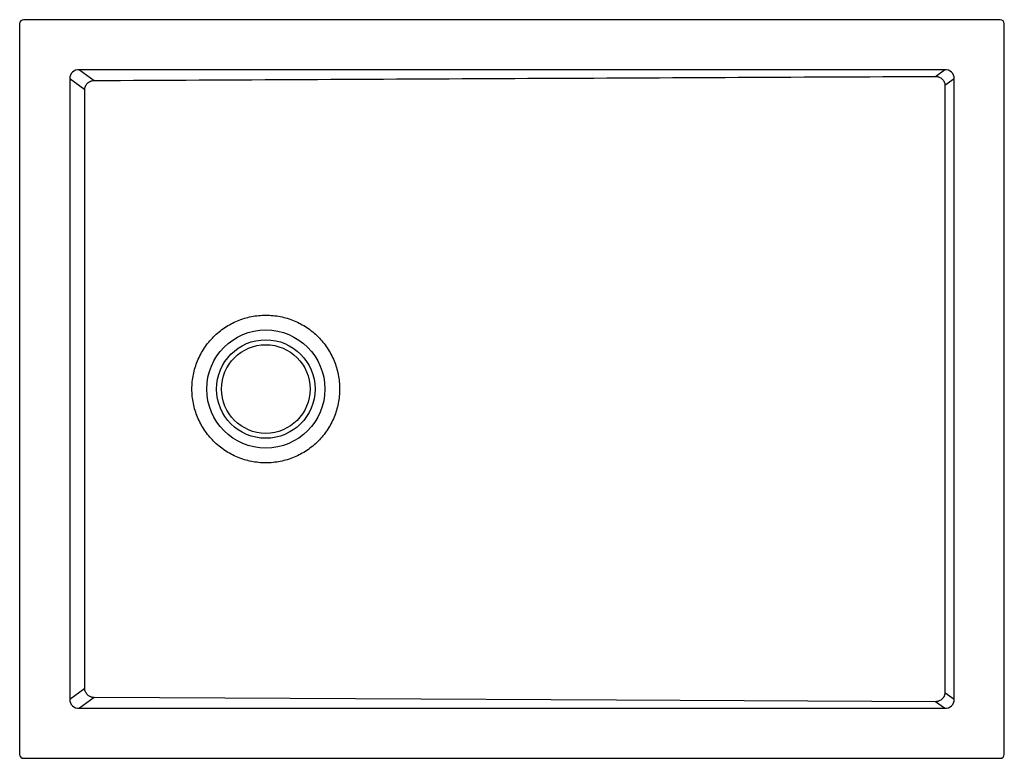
# Model space of a CAD drawing. Header units: millimetres. Extents: x 3851.86 to 3852.86, y 2422.84 to 2423.59.
import ezdxf

# ---------------------------------------------------------------- set-up
doc = ezdxf.new("R2010")
doc.units = ezdxf.units.MM
doc.layers.add('SANINDUSA', color=3, linetype='Continuous')

msp = doc.modelspace()

# ---------------------------------------------------------------- linework, layer by layer
at = {"layer": 'SANINDUSA'}
for p, q in [((3851.858, 2423.5834), (3851.858, 2422.8414)), ((3852.854, 2423.5874), (3851.862, 2423.5874)), ((3852.858, 2422.8414), (3852.858, 2423.5834)), ((3852.7973, 2423.5366), (3851.9188, 2423.5366)), ((3851.9188, 2423.5366), (3851.9336, 2423.5257)), ((3852.7882, 2423.5299), (3852.7973, 2423.5366)), ((3851.909, 2423.5273), (3851.909, 2422.8976)), ((3851.9241, 2423.5162), (3851.909, 2423.5273)), ((3852.8071, 2423.5273), (3852.7978, 2423.5205)), ((3852.8071, 2422.8976), (3852.8071, 2423.5273)), ((3851.909, 2422.8976), (3851.9241, 2422.9086)), ((3852.7978, 2422.9044), (3852.8071, 2422.8976)), ((3851.9336, 2422.8991), (3851.9188, 2422.8882)), ((3852.7973, 2422.8882), (3852.7882, 2422.8949)), ((3851.9188, 2422.8882), (3852.7973, 2422.8882)), ((3851.862, 2422.8374), (3852.854, 2422.8374))]:
    msp.add_line(p, q, dxfattribs=at)
at = {"layer": 'SANINDUSA', "flags": 128}
for points in [[(3852.7978, 2423.5205), (3852.7978, 2423.3585), (3852.7978, 2423.1965), (3852.7978, 2422.9044)], [(3852.7882, 2422.8949), (3852.4643, 2422.8965), (3852.199, 2422.8978), (3851.9336, 2422.8991)]]:
    msp.add_lwpolyline(points, dxfattribs=at)
at = {"layer": 'SANINDUSA'}
for radius in [0.06, 0.05, 0.045]:
    msp.add_circle((3852.108, 2423.2124), radius, dxfattribs=at)
for centre, major_axis, ratio, start_param, end_param in [((3851.862, 2423.5834), (0.00283, -0.00283), 0.999805, 2.356292, 3.926893), ((3852.854, 2423.5834), (-0.00283, -0.00283), 0.999805, 2.356292, 3.926893), ((3851.9201, 2423.526), (0.00944, -0.00695), 0.853352, 2.250326, 3.732485), ((3852.796, 2423.526), (0.00944, 0.00695), 0.853352, 5.692293, 7.174452), ((3851.9201, 2422.8988), (0.00944, 0.00695), 0.853352, 2.550701, 4.03286), ((3852.796, 2422.8988), (0.00944, -0.00695), 0.853352, 5.391918, 6.874077), ((3851.862, 2422.8414), (0.00283, 0.00283), 0.999805, 2.356292, 3.926893), ((3852.854, 2422.8414), (-0.00283, 0.00283), 0.999805, 2.356292, 3.926893)]:
    msp.add_ellipse(centre, major_axis=major_axis, ratio=ratio, start_param=start_param, end_param=end_param, dxfattribs=at)
for points, knots in [([(3851.9241, 2423.5162), (3851.9241, 2423.5168), (3851.9241, 2423.5174), (3851.9244, 2423.5187), (3851.9246, 2423.5193), (3851.925, 2423.5201), (3851.9251, 2423.5204), (3851.9254, 2423.5209), (3851.9256, 2423.5212), (3851.9261, 2423.522), (3851.9265, 2423.5225), (3851.9272, 2423.5231), (3851.9274, 2423.5233), (3851.9279, 2423.5237), (3851.9281, 2423.5239), (3851.9289, 2423.5244), (3851.9294, 2423.5247), (3851.9303, 2423.5251), (3851.9306, 2423.5252), (3851.9312, 2423.5254), (3851.9315, 2423.5254), (3851.9324, 2423.5256), (3851.933, 2423.5257), (3851.9336, 2423.5257)], [0, 0, 0, 0, 0.125, 0.125, 0.25, 0.25, 0.3125, 0.3125, 0.375, 0.375, 0.5, 0.5, 0.5625, 0.5625, 0.625, 0.625, 0.75, 0.75, 0.8125, 0.8125, 0.875, 0.875, 1, 1, 1, 1]), ([(3851.9336, 2423.5257), (3852.0048, 2423.5261), (3852.0761, 2423.5264), (3852.2185, 2423.5271), (3852.2897, 2423.5275), (3852.5033, 2423.5285), (3852.6458, 2423.5292), (3852.7882, 2423.5299)], [0, 0, 0, 0, 0.25, 0.25, 0.5, 0.5, 1, 1, 1, 1]), ([(3852.7882, 2423.5299), (3852.7888, 2423.5299), (3852.7894, 2423.5299), (3852.7903, 2423.5297), (3852.7906, 2423.5296), (3852.7912, 2423.5294), (3852.7915, 2423.5293), (3852.7924, 2423.5289), (3852.7929, 2423.5287), (3852.794, 2423.528), (3852.7945, 2423.5276), (3852.7952, 2423.5269), (3852.7954, 2423.5267), (3852.7958, 2423.5262), (3852.796, 2423.526), (3852.7965, 2423.5252), (3852.7968, 2423.5247), (3852.7972, 2423.5238), (3852.7973, 2423.5235), (3852.7975, 2423.5229), (3852.7975, 2423.5226), (3852.7977, 2423.5217), (3852.7978, 2423.5211), (3852.7978, 2423.5205)], [0, 0, 0, 0, 0.125, 0.125, 0.1875, 0.1875, 0.25, 0.25, 0.375, 0.375, 0.5, 0.5, 0.5625, 0.5625, 0.625, 0.625, 0.75, 0.75, 0.8125, 0.8125, 0.875, 0.875, 1, 1, 1, 1]), ([(3851.9241, 2422.9086), (3851.9241, 2422.9593), (3851.9241, 2423.0099), (3851.9241, 2423.1112), (3851.9241, 2423.1618), (3851.9241, 2423.2631), (3851.9241, 2423.3137), (3851.9241, 2423.4149), (3851.9241, 2423.4656), (3851.9241, 2423.5162)], [0, 0, 0, 0, 0.25, 0.25, 0.5, 0.5, 0.75, 0.75, 1, 1, 1, 1]), ([(3852.108, 2423.1374), (3852.113, 2423.1374), (3852.1179, 2423.1379), (3852.1275, 2423.1398), (3852.1322, 2423.1413), (3852.1413, 2423.145), (3852.1456, 2423.1473), (3852.1538, 2423.1528), (3852.1576, 2423.1559), (3852.1646, 2423.1629), (3852.1677, 2423.1667), (3852.1731, 2423.1748), (3852.1755, 2423.1792), (3852.1792, 2423.1883), (3852.1806, 2423.193), (3852.1826, 2423.2026), (3852.183, 2423.2075), (3852.183, 2423.2173), (3852.1826, 2423.2222), (3852.1806, 2423.2319), (3852.1792, 2423.2366), (3852.1755, 2423.2457), (3852.1731, 2423.25), (3852.1677, 2423.2582), (3852.1646, 2423.262), (3852.1576, 2423.2689), (3852.1538, 2423.2721), (3852.1456, 2423.2775), (3852.1413, 2423.2798), (3852.1322, 2423.2836), (3852.1275, 2423.285), (3852.1179, 2423.2869), (3852.113, 2423.2874), (3852.1031, 2423.2874), (3852.0982, 2423.2869), (3852.0886, 2423.285), (3852.0839, 2423.2836), (3852.0748, 2423.2798), (3852.0705, 2423.2775), (3852.0623, 2423.2721), (3852.0585, 2423.2689), (3852.0515, 2423.262), (3852.0484, 2423.2582), (3852.043, 2423.25), (3852.0406, 2423.2457), (3852.0369, 2423.2366), (3852.0354, 2423.2319), (3852.0335, 2423.2222), (3852.033, 2423.2173), (3852.033, 2423.2075), (3852.0335, 2423.2026), (3852.0354, 2423.193), (3852.0369, 2423.1883), (3852.0406, 2423.1792), (3852.043, 2423.1748), (3852.0484, 2423.1667), (3852.0515, 2423.1629), (3852.0585, 2423.1559), (3852.0623, 2423.1528), (3852.0705, 2423.1473), (3852.0748, 2423.145), (3852.0839, 2423.1413), (3852.0886, 2423.1398), (3852.0982, 2423.1379), (3852.1031, 2423.1374), (3852.108, 2423.1374)], [0, 0, 0, 0, 0.03125, 0.03125, 0.0625, 0.0625, 0.09375, 0.09375, 0.125, 0.125, 0.15625, 0.15625, 0.1875, 0.1875, 0.21875, 0.21875, 0.25, 0.25, 0.28125, 0.28125, 0.3125, 0.3125, 0.34375, 0.34375, 0.375, 0.375, 0.40625, 0.40625, 0.4375, 0.4375, 0.46875, 0.46875, 0.5, 0.5, 0.53125, 0.53125, 0.5625, 0.5625, 0.59375, 0.59375, 0.625, 0.625, 0.65625, 0.65625, 0.6875, 0.6875, 0.71875, 0.71875, 0.75, 0.75, 0.78125, 0.78125, 0.8125, 0.8125, 0.84375, 0.84375, 0.875, 0.875, 0.90625, 0.90625, 0.9375, 0.9375, 0.96875, 0.96875, 1, 1, 1, 1]), ([(3851.9336, 2422.8991), (3851.933, 2422.8991), (3851.9324, 2422.8992), (3851.9315, 2422.8994), (3851.9312, 2422.8995), (3851.9306, 2422.8997), (3851.93, 2422.8999), (3851.9294, 2422.9001), (3851.9289, 2422.9004), (3851.9286, 2422.9006), (3851.9278, 2422.9011), (3851.9274, 2422.9015), (3851.9265, 2422.9024), (3851.9261, 2422.9029), (3851.9254, 2422.9039), (3851.9251, 2422.9044), (3851.9247, 2422.9053), (3851.9246, 2422.9056), (3851.9244, 2422.9062), (3851.9243, 2422.9065), (3851.9241, 2422.9074), (3851.9241, 2422.908), (3851.9241, 2422.9086)], [0, 0, 0, 0, 0.125, 0.125, 0.1875, 0.1875, 0.25, 0.3125, 0.3125, 0.375, 0.375, 0.5, 0.5, 0.625, 0.625, 0.75, 0.75, 0.8125, 0.8125, 0.875, 0.875, 1, 1, 1, 1]), ([(3852.7978, 2422.9044), (3852.7978, 2422.9038), (3852.7977, 2422.9031), (3852.7975, 2422.9019), (3852.7973, 2422.9013), (3852.7969, 2422.9005), (3852.7968, 2422.9002), (3852.7965, 2422.8996), (3852.7963, 2422.8994), (3852.7958, 2422.8986), (3852.7954, 2422.8981), (3852.7947, 2422.8975), (3852.7945, 2422.8973), (3852.794, 2422.8969), (3852.7937, 2422.8967), (3852.7929, 2422.8962), (3852.7924, 2422.8959), (3852.7915, 2422.8955), (3852.7912, 2422.8954), (3852.7906, 2422.8953), (3852.7903, 2422.8952), (3852.7894, 2422.895), (3852.7888, 2422.8949), (3852.7882, 2422.8949)], [0, 0, 0, 0, 0.125, 0.125, 0.25, 0.25, 0.3125, 0.3125, 0.375, 0.375, 0.5, 0.5, 0.5625, 0.5625, 0.625, 0.625, 0.75, 0.75, 0.8125, 0.8125, 0.875, 0.875, 1, 1, 1, 1])]:
    msp.add_open_spline(points, degree=3, knots=knots, dxfattribs=at)

doc.saveas('drawing.dxf')
